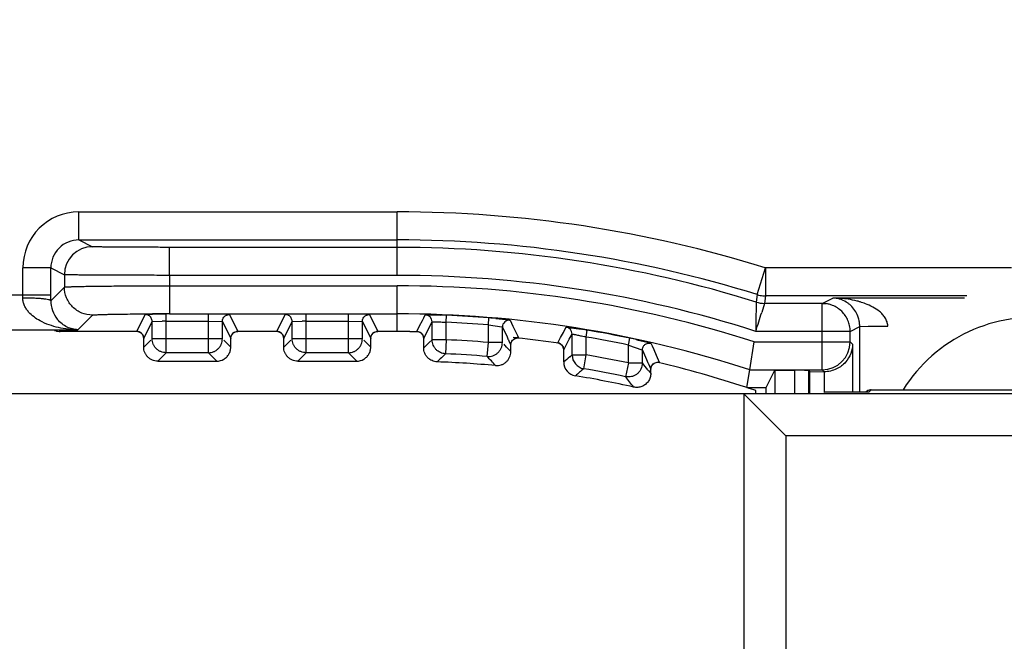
# Model space of a CAD drawing. Header units: inches. Extents: x 0 to 22, y 0 to 17.
# Tile 30 of 47: x 8.973 to 9.676, y 7.562 to 8.006. Entities that reach past the tile are written whole.
import ezdxf

# ---------------------------------------------------------------- set-up
doc = ezdxf.new("R2010")
doc.units = ezdxf.units.IN
doc.header["$LTSCALE"] = 1.21
doc.header["$MEASUREMENT"] = 0
doc.layers.get('0').update_dxf_attribs({"linetype": 'CONTINUOUS'})
doc.layers.add('DIMENSIONS', color=7, linetype='CONTINUOUS')
doc.styles.get("Standard").update_dxf_attribs({"font": 'txt', "width": 0.8})
doc.dimstyles.new('DIMSTYLE_3', dxfattribs={"dimtxt": 0.125, "dimasz": 0.18, "dimexe": 0.125, "dimexo": 0.0625, "dimgap": 0.0625, "dimtad": 0, "dimtih": 1, "dimtoh": 1, "dimzin": 4, "dimdsep": 46, "dimtxsty": 'STANDARD', "dimblk": '_FILLED', "dimblk1": '_FILLED', "dimblk2": '_FILLED', "dimcen": 0.09, "dimadec": 0, "dimazin": 0, "dimtp": 0.001, "dimtm": 0.001, "dimtfac": 1, "dimtofl": 0, "dimtmove": 0, "dimatfit": 3, "dimldrblk": '_FILLED', "dimfxl": 1, "dimtolj": 1, "dimtzin": 4, "dimarcsym": 0})

# ---------------------------------------------------------------- blocks, each defined once
blk = doc.blocks.new('_FILLED')
at = {"color": 0, "linetype": 'BYBLOCK'}
blk.add_solid([(0, 0), (-1, 0.1736), (-1, -0.1736)], dxfattribs=at)
blk = doc.blocks.new('*D16')
at = {"layer": 'DIMENSIONS', "color": 2, "linetype": 'CONTINUOUS'}
for p, q in [((8.39387, 9.70084), (8.39387, 5.98734)), ((9.4903, 7.5256), (9.4903, 5.98734)), ((8.39387, 6.11234), (7.97111, 6.11234)), ((9.4903, 6.11234), (9.8503, 6.11234))]:
    blk.add_line(p, q, dxfattribs=at)
at = {"layer": 'DIMENSIONS', "color": 2, "linetype": 'CONTINUOUS', "xscale": 0.18, "yscale": 0.18, "zscale": 0.18}
blk.add_blockref('_FILLED', (8.39387, 6.11234), dxfattribs=at)
at = {"layer": 'DIMENSIONS', "color": 2, "linetype": 'CONTINUOUS', "xscale": 0.18, "yscale": 0.18, "zscale": 0.18, "rotation": 180}
blk.add_blockref('_FILLED', (9.4903, 6.11234), dxfattribs=at)
at = {"layer": 'DIMENSIONS', "color": 2, "linetype": 'CONTINUOUS', "insert": (7.90861, 6.17484), "char_height": 0.125, "width": 1.125, "attachment_point": 3, "line_spacing_factor": 0.9}
blk.add_mtext('1.10{\\Ftxt.shx;\\W1.000000;\\H0.125000; }[27.9]', dxfattribs=at)
blk = doc.blocks.new('*D18')
at = {"layer": 'DIMENSIONS', "color": 2, "linetype": 'CONTINUOUS'}
for p, q in [((13.49256, 7.9351), (13.49256, 5.23734)), ((9.4903, 7.5256), (9.4903, 5.23734)), ((9.4903, 5.36234), (10.81643, 5.36234)), ((13.49256, 5.36234), (12.16643, 5.36234))]:
    blk.add_line(p, q, dxfattribs=at)
at = {"layer": 'DIMENSIONS', "color": 2, "linetype": 'CONTINUOUS', "xscale": 0.18, "yscale": 0.18, "zscale": 0.18, "rotation": 180}
blk.add_blockref('_FILLED', (9.4903, 5.36234), dxfattribs=at)
at = {"layer": 'DIMENSIONS', "color": 2, "linetype": 'CONTINUOUS', "xscale": 0.18, "yscale": 0.18, "zscale": 0.18}
blk.add_blockref('_FILLED', (13.49256, 5.36234), dxfattribs=at)
at = {"layer": 'DIMENSIONS', "color": 2, "linetype": 'CONTINUOUS', "insert": (11.49143, 5.42484), "char_height": 0.125, "width": 1.225, "attachment_point": 2, "line_spacing_factor": 0.9}
blk.add_mtext('4.00{\\Ftxt.shx;\\W1.000000;\\H0.125000; }[101.7]', dxfattribs=at)
blk = doc.blocks.new('*D19')
at = {"layer": 'DIMENSIONS', "color": 2, "linetype": 'CONTINUOUS'}
for p, q in [((9.53717, 11.78783), (7.51887, 11.78783)), ((7.64387, 11.78783), (7.64387, 9.88834)), ((7.64387, 7.73886), (7.64387, 9.63834)), ((9.53717, 7.73886), (7.51887, 7.73886))]:
    blk.add_line(p, q, dxfattribs=at)
at = {"layer": 'DIMENSIONS', "color": 2, "linetype": 'CONTINUOUS', "xscale": 0.18, "yscale": 0.18, "zscale": 0.18}
for p, rotation in [((7.64387, 11.78783), 90), ((7.64387, 7.73886), 270)]:
    blk.add_blockref('_FILLED', p, dxfattribs=dict(at, rotation=rotation))
at = {"layer": 'DIMENSIONS', "color": 2, "linetype": 'CONTINUOUS', "insert": (7.64387, 9.82584), "char_height": 0.125, "width": 1.225, "attachment_point": 2, "line_spacing_factor": 0.9}
blk.add_mtext('4.05{\\Ftxt.shx;\\W1.000000;\\H0.125000; }[102.8]', dxfattribs=at)

msp = doc.modelspace()

# ---------------------------------------------------------------- linework, layer by layer
at = {"color": 7, "linetype": 'CONTINUOUS'}
for p, q in [((9.01535, 7.84882), (9.01535, 7.86882)), ((9.01535, 7.86882), (9.24276, 7.86882)), ((9.24276, 7.82352), (9.24276, 7.86882)), ((9.01535, 7.84882), (9.02502, 7.84399)), ((9.01535, 7.84882), (9.24276, 7.84882)), ((9.08001, 7.82352), (9.08001, 7.84351)), ((9.24276, 7.84351), (9.08001, 7.84351)), ((8.97534, 7.8073), (8.97535, 7.82883)), ((8.99534, 7.82883), (8.97535, 7.82883)), ((8.99534, 7.82883), (9.00503, 7.82398)), ((8.99534, 7.80965), (8.99534, 7.82883)), ((9.49995, 7.80973), (9.50589, 7.82882)), ((9.68159, 7.82882), (9.50563, 7.82882)), ((9.50589, 7.82882), (9.50589, 7.80882)), ((9.00503, 7.82398), (9.00503, 7.81511)), ((9.08003, 7.82352), (9.08001, 7.81605)), ((9.24276, 7.82352), (9.08003, 7.82352)), ((8.99534, 7.80542), (9.00503, 7.81511)), ((9.08001, 7.81605), (9.08001, 7.79606)), ((9.08001, 7.81605), (9.24276, 7.81605)), ((9.24276, 7.78334), (9.24276, 7.81605)), ((8.89456, 7.80965), (8.99534, 7.80965)), ((8.99534, 7.80542), (8.99534, 7.80965)), ((9.49995, 7.80973), (9.49912, 7.80442)), ((9.50589, 7.80882), (9.50535, 7.80529)), ((9.64961, 7.80882), (9.50589, 7.80882)), ((9.54627, 7.80351), (9.55383, 7.80729)), ((9.64805, 7.80729), (9.55383, 7.80729)), ((9.49912, 7.80442), (9.49904, 7.7976)), ((9.50508, 7.80351), (9.50308, 7.79697)), ((9.50535, 7.80529), (9.50508, 7.80351)), ((9.54627, 7.80351), (9.50508, 7.80351)), ((9.54627, 7.80351), (9.5489, 7.80334)), ((9.54627, 7.75606), (9.54627, 7.80351)), ((9.01457, 7.78466), (9.02504, 7.79512)), ((9.05667, 7.78352), (9.06267, 7.79553)), ((9.06267, 7.79553), (9.06794, 7.79572)), ((9.06602, 7.79602), (9.0679, 7.79603)), ((9.07767, 7.76826), (9.07767, 7.79579)), ((9.08001, 7.79606), (9.24276, 7.79606)), ((9.10784, 7.76826), (9.10784, 7.79579)), ((9.12284, 7.79553), (9.12885, 7.78352)), ((9.15667, 7.78352), (9.16267, 7.79553)), ((9.17767, 7.76826), (9.17767, 7.79579)), ((9.20784, 7.76826), (9.20784, 7.79579)), ((9.22284, 7.79553), (9.22885, 7.78352)), ((9.26079, 7.79133), (9.26178, 7.79328)), ((9.26178, 7.79328), (9.2628, 7.79528)), ((9.27767, 7.79003), (9.27789, 7.79503)), ((9.30784, 7.78816), (9.30825, 7.79314)), ((9.31329, 7.7927), (9.32273, 7.79165)), ((9.06167, 7.77852), (9.06767, 7.79053)), ((9.06767, 7.79053), (9.07495, 7.79078)), ((9.06767, 7.77825), (9.06767, 7.79053)), ((9.07767, 7.79079), (9.10784, 7.79079)), ((9.10784, 7.79079), (9.11744, 7.7906)), ((9.11744, 7.7906), (9.11784, 7.79053)), ((9.11784, 7.79053), (9.12385, 7.77852)), ((9.11784, 7.77825), (9.11784, 7.79053)), ((9.16167, 7.77852), (9.16767, 7.79053)), ((9.16767, 7.79053), (9.17495, 7.79078)), ((9.16767, 7.77825), (9.16767, 7.79053)), ((9.17767, 7.79079), (9.20784, 7.79079)), ((9.20784, 7.79079), (9.21744, 7.7906)), ((9.21744, 7.7906), (9.21784, 7.79053)), ((9.21784, 7.79053), (9.22385, 7.77852)), ((9.21784, 7.77825), (9.21784, 7.79053)), ((9.25676, 7.78339), (9.25877, 7.78737)), ((9.25877, 7.78737), (9.26079, 7.79133)), ((9.26167, 7.7784), (9.26568, 7.78633)), ((9.26568, 7.78633), (9.26767, 7.79028)), ((9.26767, 7.77749), (9.26767, 7.79028)), ((9.27767, 7.77749), (9.27767, 7.79003)), ((9.30784, 7.77559), (9.30784, 7.78816)), ((9.30784, 7.78816), (9.31744, 7.78668)), ((9.31744, 7.78668), (9.31784, 7.78654)), ((9.31784, 7.77559), (9.31784, 7.78654)), ((9.31784, 7.78654), (9.32116, 7.77955)), ((9.32273, 7.79165), (9.32302, 7.7916)), ((9.32301, 7.7916), (9.32334, 7.79152)), ((9.32334, 7.79152), (9.32536, 7.78728)), ((9.32536, 7.78728), (9.32738, 7.78304)), ((9.36231, 7.78445), (9.36341, 7.78651)), ((9.36341, 7.78651), (9.36352, 7.78653)), ((9.36353, 7.78653), (9.37413, 7.78508)), ((9.56627, 7.78352), (9.57314, 7.78695)), ((9.57314, 7.78695), (9.57912, 7.78712)), ((9.57314, 7.74031), (9.57314, 7.78695)), ((9.57912, 7.78712), (9.59314, 7.78729)), ((8.89456, 7.78465), (9.01457, 7.78466)), ((8.99931, 7.78374), (9.00178, 7.78343)), ((9.00178, 7.78343), (9.00128, 7.78393)), ((9.00131, 7.7834), (9.00197, 7.78335)), ((9.00246, 7.78334), (9.00178, 7.78343)), ((9.00246, 7.78334), (9.00196, 7.78335)), ((9.05739, 7.78334), (9.00246, 7.78334)), ((9.05713, 7.78345), (9.05667, 7.78352)), ((9.05739, 7.78345), (9.05744, 7.78344)), ((9.06101, 7.78099), (9.06167, 7.77852)), ((9.12385, 7.77852), (9.12398, 7.77967)), ((9.12398, 7.77967), (9.12473, 7.78135)), ((9.12473, 7.78135), (9.1259, 7.78255)), ((9.12802, 7.78343), (9.12813, 7.78345)), ((9.12885, 7.78352), (9.12803, 7.78343)), ((9.15739, 7.78334), (9.12813, 7.78334)), ((9.15713, 7.78345), (9.15667, 7.78352)), ((9.15739, 7.78345), (9.15744, 7.78344)), ((9.16101, 7.78099), (9.16167, 7.77852)), ((9.22385, 7.77852), (9.22398, 7.77967)), ((9.22398, 7.77967), (9.22473, 7.78135)), ((9.22473, 7.78135), (9.2259, 7.78255)), ((9.22802, 7.78343), (9.22813, 7.78345)), ((9.22885, 7.78352), (9.22803, 7.78343)), ((9.24276, 7.78334), (9.22813, 7.78334)), ((9.25722, 7.78332), (9.25676, 7.78339)), ((9.26104, 7.78081), (9.26167, 7.77839)), ((9.32116, 7.77955), (9.32185, 7.77807)), ((9.32939, 7.77881), (9.32562, 7.77904)), ((9.32738, 7.78304), (9.32831, 7.78109)), ((9.32791, 7.77874), (9.32849, 7.77882)), ((9.32831, 7.78109), (9.32859, 7.78051)), ((9.32861, 7.78046), (9.32939, 7.77881)), ((9.35738, 7.77526), (9.3594, 7.77903)), ((9.3594, 7.77903), (9.36141, 7.78278)), ((9.36141, 7.78278), (9.36231, 7.78445)), ((9.36567, 7.77783), (9.36767, 7.78157)), ((9.36767, 7.76672), (9.36767, 7.78157)), ((9.37767, 7.77944), (9.37851, 7.78436)), ((9.37767, 7.76672), (9.37767, 7.77944)), ((9.37781, 7.78448), (9.37851, 7.78436)), ((9.40784, 7.77373), (9.40887, 7.77862)), ((9.56627, 7.78352), (9.49891, 7.78352)), ((9.56626, 7.78386), (9.56627, 7.78352)), ((9.56627, 7.77605), (9.56627, 7.78352)), ((9.06167, 7.77225), (9.06167, 7.77852)), ((9.06167, 7.77852), (9.06167, 7.77852)), ((9.06667, 7.77725), (9.06167, 7.77225)), ((9.11784, 7.77825), (9.06767, 7.77825)), ((9.12385, 7.77225), (9.11888, 7.77722)), ((9.12385, 7.77852), (9.12385, 7.77852)), ((9.12385, 7.77225), (9.12385, 7.77852)), ((9.16167, 7.77225), (9.16167, 7.77852)), ((9.16167, 7.77852), (9.16167, 7.77852)), ((9.16667, 7.77725), (9.16167, 7.77225)), ((9.21784, 7.77825), (9.16767, 7.77825)), ((9.22385, 7.77225), (9.21888, 7.77722)), ((9.22385, 7.77852), (9.22385, 7.77852)), ((9.22385, 7.77225), (9.22385, 7.77852)), ((9.26167, 7.77172), (9.26167, 7.7784)), ((9.26167, 7.77839), (9.26167, 7.7784)), ((9.26367, 7.77365), (9.26167, 7.77172)), ((9.26567, 7.77557), (9.26367, 7.77365)), ((9.26767, 7.77749), (9.26567, 7.77557)), ((9.27767, 7.77749), (9.26767, 7.77749)), ((9.27767, 7.77749), (9.27723, 7.7675)), ((9.30703, 7.76562), (9.30784, 7.77559)), ((9.31784, 7.77559), (9.30784, 7.77559)), ((9.31964, 7.77364), (9.31902, 7.77431)), ((9.31984, 7.77341), (9.31969, 7.77358)), ((9.32187, 7.77803), (9.32214, 7.77745)), ((9.32217, 7.77741), (9.32277, 7.77612)), ((9.32277, 7.77612), (9.32385, 7.77384)), ((9.32385, 7.77384), (9.32407, 7.77531)), ((9.32385, 7.77384), (9.32385, 7.77384)), ((9.32385, 7.76904), (9.32385, 7.77384)), ((9.32407, 7.77531), (9.32506, 7.77711)), ((9.35768, 7.77517), (9.35738, 7.77526)), ((9.35812, 7.77507), (9.35768, 7.77517)), ((9.36121, 7.77239), (9.36167, 7.77031)), ((9.36167, 7.77032), (9.36373, 7.77418)), ((9.36373, 7.77418), (9.36567, 7.77783)), ((9.40784, 7.76092), (9.40784, 7.77373)), ((9.40784, 7.77373), (9.41744, 7.77039)), ((9.41388, 7.77755), (9.42335, 7.77527)), ((9.42335, 7.77527), (9.42366, 7.77517)), ((9.42366, 7.77517), (9.42396, 7.77505)), ((9.42396, 7.77505), (9.42476, 7.77324)), ((9.42476, 7.77324), (9.42599, 7.77046)), ((9.49459, 7.75606), (9.49774, 7.77605)), ((9.49774, 7.77605), (9.56627, 7.77605)), ((9.56801, 7.77431), (9.56627, 7.77605)), ((9.56801, 7.77431), (9.56801, 7.74009)), ((9.07767, 7.76826), (9.07167, 7.76225)), ((9.10784, 7.76826), (9.07767, 7.76826)), ((9.11385, 7.76225), (9.10784, 7.76826)), ((9.17767, 7.76826), (9.17167, 7.76225)), ((9.20784, 7.76826), (9.17767, 7.76826)), ((9.21385, 7.76225), (9.20784, 7.76826)), ((9.36167, 7.76165), (9.36167, 7.77032)), ((9.36167, 7.77031), (9.36167, 7.77032)), ((9.36593, 7.76526), (9.36767, 7.76672)), ((9.36767, 7.76672), (9.37767, 7.76672)), ((9.37597, 7.75687), (9.37767, 7.76672)), ((9.41744, 7.77039), (9.41784, 7.77018)), ((9.41784, 7.76092), (9.41784, 7.77018)), ((9.41784, 7.77018), (9.42084, 7.76334)), ((9.42599, 7.77046), (9.42894, 7.76375)), ((9.07167, 7.76225), (9.11385, 7.76225)), ((9.17167, 7.76225), (9.21385, 7.76225)), ((9.40784, 7.76092), (9.40577, 7.75114)), ((9.40784, 7.76092), (9.41784, 7.76092)), ((9.42084, 7.76334), (9.42185, 7.76101)), ((9.42185, 7.76101), (9.42199, 7.76071)), ((9.42199, 7.76071), (9.42217, 7.7603)), ((9.42219, 7.76024), (9.42289, 7.75863)), ((9.42289, 7.75863), (9.42385, 7.75644)), ((9.42893, 7.76142), (9.42925, 7.7614)), ((9.42894, 7.76375), (9.42912, 7.76334)), ((9.42915, 7.76329), (9.43002, 7.7613)), ((9.43002, 7.7613), (9.42921, 7.7614)), ((9.42184, 7.75597), (9.4221, 7.75566)), ((9.4221, 7.75566), (9.4224, 7.75527)), ((9.4224, 7.75527), (9.42385, 7.75348)), ((9.42385, 7.75644), (9.42385, 7.75643)), ((9.42385, 7.75348), (9.42385, 7.75644)), ((9.49256, 7.74334), (9.49459, 7.75606)), ((9.49459, 7.75606), (9.54627, 7.75606)), ((9.50638, 7.74334), (9.51256, 7.7557)), ((9.51256, 7.7557), (9.52668, 7.7557)), ((9.51256, 7.7557), (9.51256, 7.73904)), ((9.52668, 7.73904), (9.52668, 7.7557)), ((9.53739, 7.75482), (9.53668, 7.75553)), ((9.53668, 7.73904), (9.53668, 7.75553)), ((9.53739, 7.73904), (9.53739, 7.75482)), ((9.53739, 7.75482), (9.54767, 7.75465)), ((9.54767, 7.75465), (9.54627, 7.75606)), ((9.54796, 7.73991), (9.54802, 7.75465)), ((9.49256, 7.74334), (9.49165, 7.74364)), ((9.70904, 7.73886), (9.4903, 7.73886)), ((9.4903, 7.73886), (9.4903, 7.43734)), ((9.4903, 7.73886), (9.5203, 7.70886)), ((9.49256, 7.74334), (9.50638, 7.74334)), ((9.49898, 7.73904), (9.49898, 7.7412)), ((9.50638, 7.73904), (9.50638, 7.74334)), ((9.57956, 7.74009), (9.55738, 7.74009)), ((9.57776, 7.74036), (9.57749, 7.74009)), ((9.57918, 7.74135), (9.57771, 7.74031)), ((9.57776, 7.74036), (9.57771, 7.74031)), ((9.57894, 7.74123), (9.57776, 7.74036)), ((9.5813, 7.74183), (9.57918, 7.74135)), ((9.5813, 7.74182), (9.57956, 7.74009)), ((9.5813, 7.74183), (9.5813, 7.74182)), ((9.5813, 7.74182), (9.70608, 7.74182)), ((9.74404, 7.70886), (9.5203, 7.70886)), ((9.5203, 7.70886), (9.5203, 7.43734))]:
    msp.add_line(p, q, dxfattribs=at)
for points in [[(8.99799, 7.78417), (9.00012, 7.78355), (9.00131, 7.7834)], [(9.05744, 7.78344), (9.05817, 7.78328), (9.05959, 7.78257), (9.06101, 7.78099)], [(9.1259, 7.78255), (9.12719, 7.78322), (9.12802, 7.78343)], [(9.15744, 7.78344), (9.15817, 7.78328), (9.15959, 7.78257), (9.16101, 7.78099)], [(9.2259, 7.78255), (9.22719, 7.78322), (9.22802, 7.78343)], [(9.25769, 7.78329), (9.25753, 7.78331), (9.25754, 7.7833)], [(9.25754, 7.7833), (9.25829, 7.78312), (9.25968, 7.78238), (9.26104, 7.78081)], [(9.32506, 7.77711), (9.32647, 7.77823), (9.32791, 7.77874)], [(9.35819, 7.77507), (9.3581, 7.77509), (9.35823, 7.77505)], [(9.35823, 7.77505), (9.35899, 7.77474), (9.36015, 7.7739), (9.36121, 7.77239)], [(9.42385, 7.75643), (9.42403, 7.75776), (9.42493, 7.75954)], [(9.42493, 7.75954), (9.42626, 7.76071), (9.42774, 7.7613), (9.42893, 7.76142)]]:
    msp.add_lwpolyline(points, dxfattribs=at)
for centre, radius, start, end in [((9.01535, 7.82882), 0.04, 90.0002, 179.99315), ((9.24276, 6.98334), 0.88548, 72.72909, 90), ((9.01534, 7.82883), 0.02, 89.97918, 179.99665), ((9.02503, 7.82399), 0.02, 90.01139, 180.00416), ((9.24276, 6.98334), 0.86548, 72.71273, 90), ((9.24276, 6.98334), 0.86017, 72.66027, 90), ((9.24276, 6.98334), 0.84017, 72.24906, 90), ((9.24276, 6.98334), 0.83271, 72.16904, 90), ((9.50589, 7.82884), 0.02002, 252.71569, 258.47307), ((9.5059, 7.82887), 0.02005, 258.48942, 269.98528), ((9.5535, 7.73052), 0.07677, 85.46277, 89.75117), ((9.55377, 7.73387), 0.07341, 81.40035, 85.47323), ((9.01646, 7.80537), 0.02112, 179.85937, 218.46455), ((9.50508, 7.82352), 0.02, 252.66144, 269.99886), ((9.54622, 7.78329), 0.02023, 75.27891, 82.39534), ((9.54628, 7.78351), 0.01999, 68.10711, 75.28783), ((9.54625, 7.78349), 0.02003, 45.68007, 68.04393), ((9.55313, 7.78763), 0.01975, 52.40556, 58.32571), ((9.55299, 7.78745), 0.01997, 46.79656, 52.40534), ((9.55261, 7.78708), 0.0205, 21.01841, 46.72328), ((9.55855, 7.75421), 0.05249, 69.21352, 73.44502), ((9.07994, 4.72487), 3.07118, 89.99855, 90.22466), ((9.07454, 7.34963), 0.44614, 90.59057, 90.84815), ((9.0766, 7.15514), 0.64065, 90.27067, 90.59556), ((9.07763, 6.96935), 0.82644, 89.99723, 90.28098), ((9.24276, 6.98334), 0.81271, 71.9492, 90), ((9.26267, 7.79028), 0.005, 0.02968, 88.564), ((9.25997, 7.38141), 0.41401, 87.5201, 88.0899), ((9.24276, 6.98334), 0.81244, 85.37646, 87.52181), ((9.27485, 7.38005), 0.41444, 84.67738, 85.37754), ((12.9919, 7.75862), 3.49308, 179.36067, 179.59163), ((6.55373, 8.7033), 3.08547, 342.65635, 342.918), ((9.54623, 7.78349), 0.02004, 22.70097, 45.64071), ((9.55231, 7.78694), 0.02083, 12.23217, 21.08888), ((9.69756, 7.68334), 0.11024, 82.22379, 147.94823), ((9.07764, 7.42408), 0.36671, 89.99555, 90.42147), ((9.17764, 7.42408), 0.36671, 89.99555, 90.42147), ((9.24276, 6.98334), 0.80744, 85.37646, 87.52181), ((9.32285, 7.78654), 0.005, 84.33546, 179.96406), ((9.36267, 7.78157), 0.005, 0.02457, 81.44032), ((9.54617, 7.7835), 0.0201, 11.83426, 22.61073), ((9.54607, 7.78347), 0.0202, 5.66362, 11.85259), ((9.55231, 7.78694), 0.02083, 4.82126, 12.23357), ((9.55237, 7.78695), 0.02077, 0.01196, 4.81842), ((9.05668, 7.77853), 0.00498, 29.7298, 57.92145), ((9.12883, 7.77854), 0.00498, 119.93231, 154.31102), ((9.15668, 7.77853), 0.00498, 29.7298, 57.92145), ((9.22883, 7.77854), 0.00498, 119.93231, 154.31102), ((9.24275, 6.98157), 0.80178, 89.36177, 89.99929), ((9.24284, 6.98765), 0.79569, 88.908, 89.36355), ((9.25668, 7.77841), 0.00498, 29.19472, 57.09371), ((9.24297, 6.98505), 0.79828, 81.70244, 83.85136), ((9.31018, 7.38175), 0.40837, 80.69157, 80.99107), ((9.32948, 7.58989), 0.19558, 75.73596, 76.19018), ((9.30802, 7.36847), 0.42183, 80.4766, 80.69318), ((9.24276, 6.98334), 0.80744, 78.20235, 80.38153), ((9.24276, 6.98334), 0.81244, 78.20235, 80.38153), ((9.32256, 7.36537), 0.42217, 77.50803, 78.20342), ((9.54641, 7.7835), 0.01986, 1.0401, 5.66301), ((9.24276, 6.98334), 0.79491, 85.30341, 87.48272), ((7.74003, 6.32205), 2.14529, 42.41505, 42.5734), ((9.32882, 7.77388), 0.00496, 115.76415, 128.46284), ((9.35669, 7.77033), 0.00498, 25.98208, 51.80566), ((9.54626, 7.77606), 0.02, 270.02094, 359.97906), ((10.83866, 6.15642), 2.24357, 134.10346, 134.31478), ((9.24276, 6.98334), 0.78491, 85.30341, 87.48272), ((7.74611, 6.34577), 2.11008, 42.05091, 42.29042), ((10.94588, 5.89346), 2.44946, 130.16701, 130.29771), ((9.37767, 7.76673), 0.01, 180.01591, 260.21251), ((9.24276, 6.98334), 0.79491, 78.01362, 80.22843), ((9.24276, 6.98334), 0.77891, 84.82989, 87.89997), ((9.37167, 7.76165), 0.01, 180.01612, 260.57949), ((7.83303, 6.47725), 2.03948, 38.82798, 39.00687), ((9.24273, 6.98324), 0.8001, 71.87379, 76.52089), ((10.93201, 5.93311), 2.39736, 130.47096, 130.65786), ((9.24276, 6.98334), 0.77891, 77.47472, 80.59561), ((9.24276, 6.98334), 0.78491, 78.01362, 80.22843), ((7.8394, 6.49841), 2.0057, 38.38052, 38.65172), ((9.24276, 6.98334), 0.8, 71.32019, 71.80513)]:
    msp.add_arc(centre, radius, start, end, dxfattribs=at)
for centre, start_param, end_param in [((9.52668, 7.75553), 0.017453, 1.570796), ((9.55738, 7.73991), 1.570796, 3.124139)]:
    msp.add_ellipse(centre, major_axis=(0.01, 0), ratio=0.017455, start_param=start_param, end_param=end_param, dxfattribs=at)
for points, knots in [([(9.08001, 7.84351), (9.07648, 7.84351), (9.06954, 7.84352), (9.05945, 7.84355), (9.05146, 7.84358), (9.04556, 7.84362), (9.04159, 7.84365), (9.03798, 7.84368), (9.03476, 7.84372), (9.03198, 7.84376), (9.02993, 7.8438), (9.02853, 7.84383), (9.02766, 7.84385), (9.02691, 7.84387), (9.02629, 7.84389), (9.02579, 7.84391), (9.02542, 7.84394), (9.02519, 7.84395), (9.02507, 7.84397), (9.02504, 7.84398), (9.02502, 7.84399)], [0, 0, 0, 0, 0.192797, 0.378705, 0.550147, 0.628475, 0.700902, 0.766761, 0.825388, 0.87622, 0.918822, 0.936905, 0.952772, 0.966384, 0.977722, 0.986768, 0.993504, 0.997914, 0.999245, 1, 1, 1, 1]), ([(9.08003, 7.82352), (9.0752, 7.82352), (9.06574, 7.82352), (9.05198, 7.82355), (9.04109, 7.82358), (9.03303, 7.82362), (9.02762, 7.82365), (9.02269, 7.82368), (9.01831, 7.82372), (9.01451, 7.82376), (9.01172, 7.8238), (9.00981, 7.82383), (9.00862, 7.82385), (9.0076, 7.82387), (9.00675, 7.82389), (9.00607, 7.82391), (9.00561, 7.82393), (9.00534, 7.82395), (9.00519, 7.82396), (9.00509, 7.82397), (9.00504, 7.82398), (9.00503, 7.82399)], [0, 0, 0, 0, 0.192801, 0.378716, 0.550167, 0.628499, 0.700931, 0.766795, 0.825427, 0.876261, 0.918866, 0.93695, 0.952818, 0.96643, 0.977768, 0.986811, 0.993541, 0.996033, 0.99794, 0.999262, 1, 1, 1, 1]), ([(9.00503, 7.81511), (9.00504, 7.81512), (9.00509, 7.81514), (9.00519, 7.81516), (9.00533, 7.81518), (9.00561, 7.81522), (9.00607, 7.81525), (9.00675, 7.8153), (9.0076, 7.81534), (9.00862, 7.81539), (9.00981, 7.81543), (9.01172, 7.81549), (9.01451, 7.81556), (9.01831, 7.81564), (9.02269, 7.81571), (9.02761, 7.81578), (9.03303, 7.81584), (9.03888, 7.8159), (9.04513, 7.81594), (9.05406, 7.816), (9.06573, 7.81604), (9.07519, 7.81605), (9.08001, 7.81605)], [0, 0, 0, 0, 0.000783, 0.002128, 0.00405, 0.006552, 0.013295, 0.02235, 0.033702, 0.047334, 0.063213, 0.081293, 0.12388, 0.174724, 0.233338, 0.299163, 0.371606, 0.449954, 0.533462, 0.621365, 0.807131, 1, 1, 1, 1]), ([(9.02504, 7.79512), (9.02244, 7.79512), (9.01718, 7.79614), (9.01053, 7.80059), (9.00607, 7.80724), (9.00503, 7.81251), (9.00503, 7.81511)], [0, 0, 0, 0, 0.249409, 0.499614, 0.749816, 1, 1, 1, 1]), ([(8.99534, 7.80542), (8.99533, 7.8055), (8.99518, 7.80565), (8.99485, 7.80581), (8.99434, 7.80599), (8.99333, 7.80623), (8.99165, 7.8065), (8.98919, 7.80677), (8.98621, 7.807), (8.98281, 7.80717), (8.97915, 7.80727), (8.97662, 7.8073), (8.97534, 7.8073)], [0, 0, 0, 0, 0.010978, 0.028998, 0.055201, 0.089722, 0.183184, 0.306846, 0.456216, 0.626378, 0.81039, 1, 1, 1, 1]), ([(8.98762, 7.79101), (8.98612, 7.79182), (8.9832, 7.79367), (8.97995, 7.7966), (8.97778, 7.79941), (8.97645, 7.80181), (8.97555, 7.80447), (8.97534, 7.80636), (8.97534, 7.8073)], [0, 0, 0, 0, 0.239371, 0.483591, 0.608693, 0.736332, 0.866853, 1, 1, 1, 1]), ([(9.5635, 7.80443), (9.56201, 7.80535), (9.55887, 7.80675), (9.55547, 7.80726), (9.55383, 7.80729)], [0, 0, 0, 0, 0.5157, 1, 1, 1, 1]), ([(9.57351, 7.80452), (9.57279, 7.80473), (9.56991, 7.80553), (9.56697, 7.80612), (9.56475, 7.80646)], [0, 0, 0, 0, 0.25071, 1, 1, 1, 1]), ([(9.59314, 7.78729), (9.59312, 7.78834), (9.59275, 7.79043), (9.59138, 7.79324), (9.58951, 7.79565), (9.58662, 7.79835), (9.58251, 7.80101), (9.57897, 7.8026), (9.57718, 7.80328)], [0, 0, 0, 0, 0.132022, 0.261819, 0.388903, 0.513746, 0.75863, 1, 1, 1, 1]), ([(9.02504, 7.79512), (9.02507, 7.79514), (9.02518, 7.79517), (9.02538, 7.79521), (9.02567, 7.79524), (9.02604, 7.79528), (9.02651, 7.79532), (9.02729, 7.79537), (9.02849, 7.79543), (9.03017, 7.7955), (9.03217, 7.79557), (9.03447, 7.79564), (9.03707, 7.7957), (9.03995, 7.79575), (9.04428, 7.79583), (9.05022, 7.79591), (9.0579, 7.79598), (9.06325, 7.79601), (9.06602, 7.79602)], [0, 0, 0, 0, 0.002891, 0.007879, 0.014987, 0.024211, 0.035536, 0.04895, 0.081965, 0.123031, 0.171883, 0.22825, 0.291773, 0.362024, 0.438575, 0.608556, 0.797268, 1, 1, 1, 1]), ([(9.06517, 7.79486), (9.06498, 7.79497), (9.0642, 7.79535), (9.06332, 7.79553), (9.06267, 7.79553)], [0, 0, 0, 0, 0.251827, 1, 1, 1, 1]), ([(9.06767, 7.79053), (9.06767, 7.79139), (9.06721, 7.79314), (9.06592, 7.79443), (9.06517, 7.79486)], [0, 0, 0, 0, 0.499978, 1, 1, 1, 1]), ([(9.11784, 7.79053), (9.11784, 7.79139), (9.11831, 7.79314), (9.1196, 7.79443), (9.12034, 7.79486)], [0, 0, 0, 0, 0.499978, 1, 1, 1, 1]), ([(9.12034, 7.79486), (9.12053, 7.79497), (9.12131, 7.79535), (9.12219, 7.79553), (9.12284, 7.79553)], [0, 0, 0, 0, 0.251827, 1, 1, 1, 1]), ([(9.16517, 7.79486), (9.16498, 7.79497), (9.1642, 7.79535), (9.16332, 7.79553), (9.16267, 7.79553)], [0, 0, 0, 0, 0.251827, 1, 1, 1, 1]), ([(9.16767, 7.79053), (9.16767, 7.79139), (9.16721, 7.79314), (9.16592, 7.79443), (9.16517, 7.79486)], [0, 0, 0, 0, 0.499978, 1, 1, 1, 1]), ([(9.21784, 7.79053), (9.21784, 7.79139), (9.21831, 7.79314), (9.2196, 7.79443), (9.22034, 7.79486)], [0, 0, 0, 0, 0.499978, 1, 1, 1, 1]), ([(9.22034, 7.79486), (9.22053, 7.79497), (9.22131, 7.79535), (9.22219, 7.79553), (9.22284, 7.79553)], [0, 0, 0, 0, 0.251827, 1, 1, 1, 1]), ([(9.2628, 7.79528), (9.2628, 7.79529), (9.26282, 7.79529), (9.26286, 7.7953), (9.26293, 7.79531), (9.26306, 7.79532), (9.2633, 7.79533), (9.26364, 7.79534), (9.26408, 7.79535), (9.26461, 7.79536), (9.26522, 7.79536), (9.2662, 7.79535), (9.2676, 7.79534), (9.26948, 7.7953), (9.27156, 7.79525), (9.27302, 7.79521), (9.27377, 7.79518)], [0, 0, 0, 0, 0.001842, 0.005756, 0.011842, 0.020114, 0.043195, 0.074867, 0.114944, 0.163153, 0.219179, 0.282664, 0.430259, 0.602083, 0.793596, 1, 1, 1, 1]), ([(9.01457, 7.78466), (9.00995, 7.78471), (9.00297, 7.78546), (8.994, 7.788), (8.98968, 7.78988), (8.98762, 7.79101)], [0, 0, 0, 0, 0.496615, 0.747062, 1, 1, 1, 1]), ([(9.01457, 7.78466), (9.01329, 7.78471), (9.01069, 7.78508), (9.00687, 7.78646), (9.00312, 7.78879), (9.00093, 7.79097), (8.99992, 7.79223)], [0, 0, 0, 0, 0.225702, 0.460585, 0.713924, 1, 1, 1, 1]), ([(9.26767, 7.79028), (9.26767, 7.79029), (9.2677, 7.7903), (9.26773, 7.79031), (9.2678, 7.79032), (9.26793, 7.79033), (9.26815, 7.79034), (9.26849, 7.79035), (9.26891, 7.79036), (9.26941, 7.79036), (9.27, 7.79035), (9.27091, 7.79034), (9.27221, 7.7903), (9.27391, 7.79024), (9.27576, 7.79015), (9.27703, 7.79007), (9.27767, 7.79003)], [0, 0, 0, 0, 0.002019, 0.006156, 0.012581, 0.021323, 0.045712, 0.079152, 0.121346, 0.171905, 0.230362, 0.296159, 0.447236, 0.619326, 0.806075, 1, 1, 1, 1]), ([(9.05933, 7.78275), (9.05913, 7.78288), (9.05831, 7.78331), (9.05736, 7.78352), (9.05667, 7.78352)], [0, 0, 0, 0, 0.25182, 1, 1, 1, 1]), ([(9.06167, 7.77852), (9.06167, 7.77916), (9.06149, 7.78004), (9.06111, 7.78081), (9.06101, 7.781)], [0, 0, 0, 0, 0.748166, 1, 1, 1, 1]), ([(9.12385, 7.77852), (9.12385, 7.7787), (9.12389, 7.77945), (9.1241, 7.78019), (9.12435, 7.78069)], [0, 0, 0, 0, 0.249039, 1, 1, 1, 1]), ([(9.12635, 7.78285), (9.12654, 7.78296), (9.12732, 7.78334), (9.1282, 7.78352), (9.12885, 7.78352)], [0, 0, 0, 0, 0.251827, 1, 1, 1, 1]), ([(9.15933, 7.78275), (9.15913, 7.78288), (9.15831, 7.78331), (9.15736, 7.78352), (9.15667, 7.78352)], [0, 0, 0, 0, 0.25182, 1, 1, 1, 1]), ([(9.16167, 7.77852), (9.16167, 7.77916), (9.16149, 7.78004), (9.16111, 7.78081), (9.16101, 7.781)], [0, 0, 0, 0, 0.748166, 1, 1, 1, 1]), ([(9.22385, 7.77852), (9.22385, 7.7787), (9.22389, 7.77945), (9.2241, 7.78019), (9.22435, 7.78069)], [0, 0, 0, 0, 0.249039, 1, 1, 1, 1]), ([(9.22635, 7.78285), (9.22654, 7.78296), (9.22732, 7.78334), (9.2282, 7.78352), (9.22885, 7.78352)], [0, 0, 0, 0, 0.251827, 1, 1, 1, 1]), ([(9.25939, 7.78259), (9.25919, 7.78272), (9.25838, 7.78316), (9.25745, 7.78338), (9.25676, 7.78339)], [0, 0, 0, 0, 0.251782, 1, 1, 1, 1]), ([(9.26167, 7.7784), (9.26167, 7.77903), (9.2615, 7.77989), (9.26113, 7.78065), (9.26103, 7.78084)], [0, 0, 0, 0, 0.748203, 1, 1, 1, 1]), ([(9.32667, 7.77834), (9.32688, 7.77844), (9.32774, 7.77879), (9.3287, 7.77889), (9.32939, 7.77881)], [0, 0, 0, 0, 0.252071, 1, 1, 1, 1]), ([(9.36767, 7.78157), (9.36767, 7.78158), (9.36769, 7.78158), (9.36772, 7.78158), (9.36778, 7.78158), (9.36789, 7.78157), (9.36808, 7.78155), (9.36836, 7.78151), (9.36871, 7.78145), (9.36913, 7.78137), (9.36962, 7.78128), (9.3704, 7.78113), (9.37149, 7.7809), (9.37293, 7.78058), (9.37451, 7.78021), (9.37561, 7.77995), (9.37617, 7.77981)], [0, 0, 0, 0, 0.001879, 0.005782, 0.011929, 0.020361, 0.04405, 0.076704, 0.118049, 0.167726, 0.225294, 0.290247, 0.439993, 0.611918, 0.800508, 1, 1, 1, 1]), ([(9.07167, 7.76225), (9.07037, 7.76225), (9.06839, 7.76265), (9.06608, 7.76388), (9.06455, 7.76513), (9.0633, 7.76666), (9.06207, 7.76897), (9.06167, 7.77095), (9.06167, 7.77225)], [0, 0, 0, 0, 0.249125, 0.374717, 0.5, 0.625283, 0.750875, 1, 1, 1, 1]), ([(9.07767, 7.76826), (9.07637, 7.76826), (9.07439, 7.76866), (9.07208, 7.76988), (9.07055, 7.77114), (9.0693, 7.77266), (9.06807, 7.77498), (9.06767, 7.77696), (9.06767, 7.77825)], [0, 0, 0, 0, 0.249125, 0.374717, 0.5, 0.625283, 0.750875, 1, 1, 1, 1]), ([(9.10784, 7.76826), (9.10914, 7.76826), (9.11112, 7.76866), (9.11344, 7.76988), (9.11496, 7.77114), (9.11622, 7.77266), (9.11744, 7.77498), (9.11784, 7.77696), (9.11784, 7.77825)], [0, 0, 0, 0, 0.249125, 0.374717, 0.5, 0.625283, 0.750875, 1, 1, 1, 1]), ([(9.12251, 7.76725), (9.12294, 7.76801), (9.12361, 7.76964), (9.12385, 7.77138), (9.12385, 7.77225)], [0, 0, 0, 0, 0.501647, 1, 1, 1, 1]), ([(9.17167, 7.76225), (9.17037, 7.76225), (9.16839, 7.76265), (9.16608, 7.76388), (9.16455, 7.76513), (9.1633, 7.76666), (9.16207, 7.76897), (9.16167, 7.77095), (9.16167, 7.77225)], [0, 0, 0, 0, 0.249125, 0.374717, 0.5, 0.625283, 0.750875, 1, 1, 1, 1]), ([(9.17767, 7.76826), (9.17637, 7.76826), (9.17439, 7.76866), (9.17208, 7.76988), (9.17055, 7.77114), (9.1693, 7.77266), (9.16807, 7.77498), (9.16767, 7.77696), (9.16767, 7.77825)], [0, 0, 0, 0, 0.249125, 0.374717, 0.5, 0.625283, 0.750875, 1, 1, 1, 1]), ([(9.20784, 7.76826), (9.20914, 7.76826), (9.21112, 7.76866), (9.21344, 7.76988), (9.21496, 7.77114), (9.21622, 7.77266), (9.21744, 7.77498), (9.21784, 7.77696), (9.21784, 7.77825)], [0, 0, 0, 0, 0.249125, 0.374717, 0.5, 0.625283, 0.750875, 1, 1, 1, 1]), ([(9.22251, 7.76725), (9.22294, 7.76801), (9.22361, 7.76964), (9.22385, 7.77138), (9.22385, 7.77225)], [0, 0, 0, 0, 0.501647, 1, 1, 1, 1]), ([(9.2713, 7.76173), (9.27003, 7.76177), (9.26812, 7.76223), (9.26589, 7.76348), (9.26442, 7.76474), (9.26322, 7.76625), (9.26205, 7.76852), (9.26167, 7.77045), (9.26167, 7.77172)], [0, 0, 0, 0, 0.249164, 0.374731, 0.5, 0.625269, 0.750836, 1, 1, 1, 1]), ([(9.27723, 7.7675), (9.27597, 7.76755), (9.27407, 7.76802), (9.27185, 7.76928), (9.2704, 7.77053), (9.26921, 7.77204), (9.26805, 7.7743), (9.26767, 7.77622), (9.26767, 7.77749)], [0, 0, 0, 0, 0.249172, 0.374734, 0.5, 0.625266, 0.750828, 1, 1, 1, 1]), ([(9.30703, 7.76562), (9.30839, 7.76551), (9.3105, 7.76578), (9.313, 7.76693), (9.31467, 7.76818), (9.31605, 7.76974), (9.3174, 7.77214), (9.31784, 7.77422), (9.31784, 7.77559)], [0, 0, 0, 0, 0.249034, 0.374681, 0.5, 0.625319, 0.750966, 1, 1, 1, 1]), ([(9.32385, 7.77384), (9.32385, 7.77404), (9.3239, 7.77482), (9.32413, 7.77559), (9.32439, 7.77611)], [0, 0, 0, 0, 0.248866, 1, 1, 1, 1]), ([(9.32439, 7.77611), (9.32448, 7.77627), (9.32483, 7.77689), (9.32532, 7.77743), (9.32574, 7.77776)], [0, 0, 0, 0, 0.251218, 1, 1, 1, 1]), ([(9.35976, 7.77424), (9.35959, 7.77438), (9.35887, 7.77487), (9.35803, 7.77517), (9.35738, 7.77526)], [0, 0, 0, 0, 0.251516, 1, 1, 1, 1]), ([(9.36167, 7.77032), (9.36167, 7.77088), (9.36153, 7.77164), (9.36124, 7.77234), (9.36116, 7.77251)], [0, 0, 0, 0, 0.74847, 1, 1, 1, 1]), ([(9.41784, 7.77018), (9.41784, 7.77092), (9.41811, 7.77205), (9.4189, 7.77333), (9.4197, 7.77412), (9.42066, 7.77473), (9.42207, 7.77521), (9.42324, 7.77522), (9.42396, 7.77505)], [0, 0, 0, 0, 0.248847, 0.374592, 0.49998, 0.625371, 0.751125, 1, 1, 1, 1]), ([(9.56801, 7.77431), (9.56797, 7.77207), (9.56708, 7.76743), (9.56321, 7.76105), (9.55657, 7.75599), (9.55073, 7.75465), (9.54767, 7.75465)], [0, 0, 0, 0, 0.215339, 0.445356, 0.705038, 1, 1, 1, 1]), ([(9.11385, 7.76225), (9.11557, 7.76225), (9.11823, 7.76297), (9.121, 7.7651), (9.12208, 7.7665), (9.12251, 7.76725)], [0, 0, 0, 0, 0.497832, 0.748916, 1, 1, 1, 1]), ([(9.21385, 7.76225), (9.21557, 7.76225), (9.21823, 7.76297), (9.221, 7.7651), (9.22208, 7.7665), (9.22251, 7.76725)], [0, 0, 0, 0, 0.497832, 0.748916, 1, 1, 1, 1]), ([(9.31295, 7.75908), (9.31431, 7.75896), (9.31644, 7.75922), (9.31896, 7.76036), (9.32064, 7.76161), (9.32203, 7.76317), (9.3234, 7.76558), (9.32385, 7.76767), (9.32385, 7.76904)], [0, 0, 0, 0, 0.249024, 0.374678, 0.5, 0.625322, 0.750976, 1, 1, 1, 1]), ([(9.41784, 7.76092), (9.41784, 7.75945), (9.41732, 7.75721), (9.41577, 7.75468), (9.41419, 7.75309), (9.4123, 7.75188), (9.40951, 7.75088), (9.4072, 7.75084), (9.40577, 7.75114)], [0, 0, 0, 0, 0.248884, 0.374621, 0.5, 0.625379, 0.751116, 1, 1, 1, 1]), ([(9.42385, 7.75644), (9.42385, 7.75666), (9.42391, 7.75754), (9.42421, 7.75841), (9.42455, 7.75898)], [0, 0, 0, 0, 0.248792, 1, 1, 1, 1]), ([(9.42455, 7.75898), (9.42483, 7.75946), (9.42556, 7.76033), (9.42654, 7.76091), (9.42706, 7.7611)], [0, 0, 0, 0, 0.50014, 1, 1, 1, 1]), ([(9.42706, 7.7611), (9.42753, 7.76128), (9.42852, 7.76149), (9.42953, 7.76141), (9.43002, 7.7613)], [0, 0, 0, 0, 0.502148, 1, 1, 1, 1]), ([(9.42385, 7.75348), (9.42385, 7.75249), (9.42354, 7.7505), (9.42268, 7.74868), (9.42212, 7.74786)], [0, 0, 0, 0, 0.497894, 1, 1, 1, 1]), ([(9.42212, 7.74786), (9.42157, 7.74704), (9.4202, 7.74556), (9.41759, 7.74404), (9.41465, 7.74337), (9.41264, 7.7435), (9.41168, 7.74371)], [0, 0, 0, 0, 0.250066, 0.500132, 0.751118, 1, 1, 1, 1]), ([(9.5813, 7.74182), (9.58109, 7.74182), (9.58028, 7.74177), (9.57948, 7.74152), (9.57894, 7.74123)], [0, 0, 0, 0, 0.249216, 1, 1, 1, 1])]:
    msp.add_open_spline(points, degree=3, knots=knots, dxfattribs=at)
for points in [[(9.32859, 7.78051), (9.32859, 7.78049), (9.3286, 7.78047), (9.32861, 7.78046)], [(9.31969, 7.77358), (9.31967, 7.7736), (9.31966, 7.77362), (9.31964, 7.77364)], [(9.32185, 7.77807), (9.32186, 7.77806), (9.32187, 7.77805), (9.32187, 7.77803)], [(9.32214, 7.77745), (9.32215, 7.77744), (9.32216, 7.77742), (9.32217, 7.77741)], [(9.42217, 7.7603), (9.42217, 7.76028), (9.42218, 7.76026), (9.42219, 7.76024)], [(9.42912, 7.76334), (9.42913, 7.76332), (9.42914, 7.7633), (9.42915, 7.76329)]]:
    msp.add_open_spline(points, degree=3, dxfattribs=at)

# ---------------------------------------------------------------- dimensions: what is measured, and where the dimension line sits
at = {"layer": 'DIMENSIONS', "color": 2, "linetype": 'CONTINUOUS'}
for base, p1, p2, angle, picture, middle in [((7.64387, 7.73886), (9.59967, 11.78783), (9.59967, 7.73886), 270, '*D19', (7.64387, 9.76334)), ((8.39387, 6.11234), (9.4903, 7.5881), (8.39387, 9.76334), 180, '*D16', (7.34611, 6.11234)), ((9.4903, 5.36234), (13.49256, 7.9976), (9.4903, 7.5881), 180, '*D18', (11.49143, 5.36234))]:
    dim = msp.add_linear_dim(base=base, p1=p1, p2=p2, angle=angle, dimstyle='DIMSTYLE_3', dxfattribs=at)
    dim.commit()
    dim.dimension.update_dxf_attribs({"geometry": picture, "text_midpoint": middle, "dimtype": 160})

doc.saveas('drawing.dxf')
